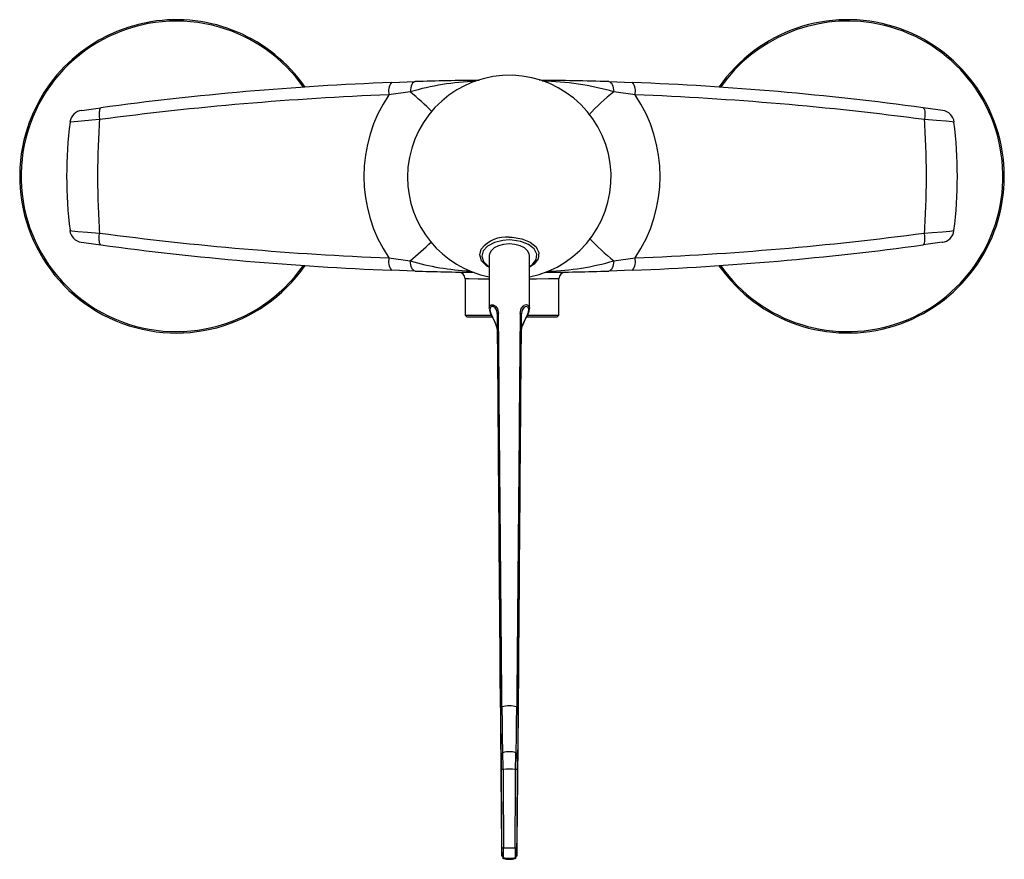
# Model space of a CAD drawing. Header units: millimetres. Extents: x 4144.157 to 4144.377, y 1811.074 to 1811.262.
import ezdxf

# ---------------------------------------------------------------- set-up
doc = ezdxf.new("R2010")
doc.units = ezdxf.units.MM
doc.layers.add('SANINDUSA', color=3, linetype='Continuous')

msp = doc.modelspace()

# ---------------------------------------------------------------- linework, layer by layer
at = {"layer": 'SANINDUSA'}
for p, q in [((4144.240035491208, 1811.248000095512), (4144.245320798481, 1811.248187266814)), ((4144.288620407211, 1811.248187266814), (4144.293905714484, 1811.248000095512)), ((4144.244207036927, 1811.245898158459), (4144.239472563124, 1811.24524442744)), ((4144.294468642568, 1811.24524442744), (4144.289734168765, 1811.245898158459)), ((4144.239472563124, 1811.208813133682), (4144.244207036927, 1811.208159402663)), ((4144.261873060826, 1811.209333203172), (4144.261873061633, 1811.19750847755)), ((4144.27087305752, 1811.19750847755), (4144.270873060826, 1811.209333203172)), ((4144.289734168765, 1811.208159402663), (4144.294468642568, 1811.208813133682)), ((4144.245320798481, 1811.205870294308), (4144.240035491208, 1811.20605746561)), ((4144.293905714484, 1811.20605746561), (4144.288620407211, 1811.205870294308)), ((4144.256470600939, 1811.204131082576), (4144.256470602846, 1811.196028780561)), ((4144.277470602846, 1811.196028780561), (4144.277470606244, 1811.204133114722)), ((4144.256470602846, 1811.196028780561), (4144.256970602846, 1811.195528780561)), ((4144.256470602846, 1811.196028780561), (4144.262250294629, 1811.196028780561)), ((4144.262486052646, 1811.195528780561), (4144.256970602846, 1811.195528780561)), ((4144.263723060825, 1811.196113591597), (4144.263723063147, 1811.192244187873)), ((4144.269023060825, 1811.196113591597), (4144.269023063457, 1811.192244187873)), ((4144.276970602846, 1811.195528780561), (4144.270244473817, 1811.195528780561)), ((4144.270500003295, 1811.196028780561), (4144.277470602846, 1811.196028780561)), ((4144.276970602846, 1811.195528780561), (4144.277470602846, 1811.196028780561)), ((4144.269023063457, 1811.192244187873), (4144.269083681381, 1811.192648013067)), ((4144.264592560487, 1811.097610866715), (4144.264581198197, 1811.096238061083)), ((4144.268164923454, 1811.096238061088), (4144.268153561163, 1811.097610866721)), ((4144.264562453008, 1811.095277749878), (4144.264557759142, 1811.09518345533)), ((4144.268189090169, 1811.095211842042), (4144.268185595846, 1811.095265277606)), ((4144.264704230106, 1811.075105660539), (4144.2647193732, 1811.075314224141)), ((4144.265075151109, 1811.074840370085), (4144.265058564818, 1811.074633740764)), ((4144.267688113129, 1811.074729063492), (4144.267670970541, 1811.074840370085))]:
    msp.add_line(p, q, dxfattribs=at)
at = {"layer": 'SANINDUSA', "flags": 128}
for points in [[(4144.245320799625, 1811.248187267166), (4144.245121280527, 1811.248140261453), (4144.244929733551, 1811.248013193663), (4144.244751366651, 1811.247809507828), (4144.244591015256, 1811.247534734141), (4144.244453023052, 1811.24719632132), (4144.244341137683, 1811.246803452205), (4144.244258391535, 1811.24636678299), (4144.244207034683, 1811.245898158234)], [(4144.288620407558, 1811.248187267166), (4144.288819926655, 1811.248140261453), (4144.289011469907, 1811.248013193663), (4144.289189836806, 1811.247809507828), (4144.289350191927, 1811.247534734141), (4144.289488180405, 1811.24719632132), (4144.289600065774, 1811.246803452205), (4144.289682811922, 1811.24636678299), (4144.289734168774, 1811.245898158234)], [(4144.170839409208, 1811.241763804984), (4144.170789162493, 1811.241756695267), (4144.171351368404, 1811.24183602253), (4144.17245608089, 1811.241990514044), (4144.173993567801, 1811.242202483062), (4144.175100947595, 1811.24235296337)], [(4144.174797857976, 1811.239694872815), (4144.174797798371, 1811.23969486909), (4144.173117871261, 1811.239574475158), (4144.170786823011, 1811.239391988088), (4144.16911267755, 1811.239243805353), (4144.168259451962, 1811.239148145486), (4144.168292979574, 1811.239136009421)], [(4144.36574173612, 1811.239129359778), (4144.365328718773, 1811.239192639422), (4144.363972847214, 1811.239322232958), (4144.361817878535, 1811.239499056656), (4144.359143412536, 1811.23969486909), (4144.359143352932, 1811.239694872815), (4144.359143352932, 1811.239694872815)], [(4144.168199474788, 1811.214928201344), (4144.168612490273, 1811.2148649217), (4144.169968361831, 1811.214735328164), (4144.172123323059, 1811.214558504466), (4144.174797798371, 1811.214362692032), (4144.174797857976, 1811.214362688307), (4144.174797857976, 1811.214362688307)], [(4144.359143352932, 1811.214362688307), (4144.359143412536, 1811.214362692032), (4144.360823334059, 1811.214483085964), (4144.363154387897, 1811.214665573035), (4144.364828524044, 1811.214813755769), (4144.365681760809, 1811.214909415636), (4144.36564822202, 1811.214921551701)], [(4144.266373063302, 1811.212809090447), (4144.264919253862, 1811.212708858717), (4144.263025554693, 1811.212240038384), (4144.261509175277, 1811.211439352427), (4144.260534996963, 1811.210393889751), (4144.260213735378, 1811.209217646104), (4144.26058744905, 1811.208037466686), (4144.261626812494, 1811.206984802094), (4144.261873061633, 1811.206861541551)], [(4144.27087305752, 1811.209333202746), (4144.270827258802, 1811.209700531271), (4144.270466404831, 1811.210405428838), (4144.26977393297, 1811.211023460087), (4144.268805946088, 1811.211504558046), (4144.267640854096, 1811.211809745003), (4144.266373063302, 1811.211914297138), (4144.265105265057, 1811.211809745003), (4144.263940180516, 1811.211504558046), (4144.262972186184, 1811.211023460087), (4144.262279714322, 1811.210405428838), (4144.261918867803, 1811.209700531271), (4144.261873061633, 1811.209333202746)], [(4144.266373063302, 1811.213451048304), (4144.267026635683, 1811.21343202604), (4144.269178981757, 1811.213086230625), (4144.269183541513, 1811.213084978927), (4144.271024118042, 1811.212334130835), (4144.272334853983, 1811.211260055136), (4144.272580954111, 1811.210754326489)], [(4144.27087305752, 1811.206894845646), (4144.271572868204, 1811.207348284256), (4144.272376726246, 1811.208464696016), (4144.272490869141, 1811.209673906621), (4144.271899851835, 1811.210829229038), (4144.270679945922, 1811.211798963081), (4144.268973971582, 1811.212477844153), (4144.266977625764, 1811.21279186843), (4144.266373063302, 1811.212809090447)], [(4144.363101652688, 1811.212293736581), (4144.363152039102, 1811.212300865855), (4144.362589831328, 1811.212221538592), (4144.36148512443, 1811.212067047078), (4144.359947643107, 1811.21185507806), (4144.358846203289, 1811.211705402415)], [(4144.261873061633, 1811.20671921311), (4144.261331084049, 1811.206991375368), (4144.260180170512, 1811.208157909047), (4144.25975024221, 1811.2094703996), (4144.260079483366, 1811.210776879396), (4144.260131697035, 1811.210834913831)], [(4144.272580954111, 1811.210754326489), (4144.272958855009, 1811.209977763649), (4144.272812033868, 1811.208633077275), (4144.271914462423, 1811.207392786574), (4144.27087305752, 1811.206715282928)], [(4144.245320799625, 1811.205870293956), (4144.245121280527, 1811.205917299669), (4144.244929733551, 1811.206044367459), (4144.244751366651, 1811.206248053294), (4144.244591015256, 1811.206522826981), (4144.244453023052, 1811.206861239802), (4144.244341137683, 1811.207254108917), (4144.244258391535, 1811.207690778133), (4144.244207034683, 1811.208159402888)], [(4144.289734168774, 1811.208159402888), (4144.289682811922, 1811.207690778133), (4144.289600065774, 1811.207254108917), (4144.289488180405, 1811.206861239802), (4144.289350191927, 1811.206522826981), (4144.289189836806, 1811.206248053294), (4144.289011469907, 1811.206044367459), (4144.288819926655, 1811.205917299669), (4144.288620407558, 1811.205870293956)], [(4144.261873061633, 1811.204054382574), (4144.259431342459, 1811.204082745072), (4144.257437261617, 1811.204115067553), (4144.256518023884, 1811.204132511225), (4144.256590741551, 1811.204131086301)], [(4144.277453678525, 1811.204133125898), (4144.27747004, 1811.20413344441), (4144.276842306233, 1811.204121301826), (4144.275101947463, 1811.204091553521), (4144.272444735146, 1811.204057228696), (4144.27087305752, 1811.204045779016)], [(4144.261895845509, 1811.197507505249), (4144.261962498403, 1811.197976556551), (4144.262301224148, 1811.19831750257), (4144.262794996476, 1811.198344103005), (4144.26331669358, 1811.198039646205), (4144.263754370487, 1811.19738852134), (4144.263954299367, 1811.196358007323)], [(4144.261907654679, 1811.197278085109), (4144.261915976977, 1811.19710723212), (4144.262162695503, 1811.196336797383), (4144.262582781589, 1811.195471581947), (4144.263036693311, 1811.19459880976), (4144.263275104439, 1811.194056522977)], [(4144.263723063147, 1811.196113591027), (4144.263561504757, 1811.197051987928), (4144.263207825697, 1811.197648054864), (4144.262786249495, 1811.197931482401), (4144.262387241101, 1811.197916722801), (4144.262113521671, 1811.197618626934), (4144.262045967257, 1811.197096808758), (4144.262205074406, 1811.196411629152), (4144.262577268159, 1811.195563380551), (4144.263029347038, 1811.19466233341), (4144.263263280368, 1811.194084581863)], [(4144.268791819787, 1811.196358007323), (4144.269026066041, 1811.197466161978), (4144.269519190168, 1811.198118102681), (4144.269650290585, 1811.198211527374), (4144.270209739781, 1811.198372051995), (4144.270670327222, 1811.198152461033), (4144.270867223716, 1811.197651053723), (4144.270850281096, 1811.197509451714)], [(4144.269083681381, 1811.192648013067), (4144.269184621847, 1811.19332035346), (4144.269538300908, 1811.194280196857), (4144.269959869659, 1811.195148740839), (4144.270358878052, 1811.195963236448), (4144.270632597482, 1811.196708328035), (4144.270700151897, 1811.197330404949), (4144.270541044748, 1811.19777340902), (4144.270168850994, 1811.197961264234), (4144.269716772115, 1811.197806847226), (4144.269212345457, 1811.19712285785), (4144.269023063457, 1811.196113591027), (4144.269023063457, 1811.196113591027)], [(4144.269063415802, 1811.192627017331), (4144.269232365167, 1811.193455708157), (4144.269578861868, 1811.194327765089), (4144.270010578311, 1811.195182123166), (4144.270471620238, 1811.196085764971), (4144.270790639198, 1811.196932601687), (4144.270847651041, 1811.197460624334)], [(4144.263263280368, 1811.194084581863), (4144.263533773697, 1811.193416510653), (4144.263723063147, 1811.192244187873)], [(4144.268346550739, 1811.108250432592), (4144.268321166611, 1811.105104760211), (4144.268296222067, 1811.102317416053), (4144.268265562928, 1811.099346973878), (4144.268237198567, 1811.097127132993), (4144.268211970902, 1811.095731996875), (4144.268190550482, 1811.0951894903), (4144.268189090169, 1811.095211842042)], [(4144.264628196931, 1811.09441349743), (4144.264617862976, 1811.095940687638), (4144.264608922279, 1811.096962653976), (4144.264600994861, 1811.097589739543), (4144.264594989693, 1811.09775126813), (4144.264592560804, 1811.097610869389)], [(4144.267773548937, 1811.094520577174), (4144.267779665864, 1811.095467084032), (4144.26778988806, 1811.096787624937), (4144.267799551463, 1811.097733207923), (4144.267807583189, 1811.098197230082), (4144.267809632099, 1811.098171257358)], [(4144.26815355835, 1811.097610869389), (4144.268148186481, 1811.097724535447), (4144.268141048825, 1811.09730661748), (4144.268132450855, 1811.096455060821), (4144.268123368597, 1811.095265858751), (4144.268117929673, 1811.09441349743)], [(4144.264581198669, 1811.096238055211), (4144.26457095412, 1811.095448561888), (4144.264562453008, 1811.095277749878)], [(4144.268185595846, 1811.095265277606), (4144.268176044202, 1811.095411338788), (4144.268164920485, 1811.096238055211)], [(4144.2644750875, 1811.094138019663), (4144.264500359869, 1811.090946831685), (4144.264525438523, 1811.087989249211), (4144.264570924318, 1811.083187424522), (4144.264613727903, 1811.079410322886), (4144.264652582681, 1811.076780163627), (4144.264686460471, 1811.07535513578), (4144.264704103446, 1811.075103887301), (4144.264704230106, 1811.075105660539)], [(4144.264717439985, 1811.077120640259), (4144.264699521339, 1811.081068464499), (4144.264679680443, 1811.085107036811), (4144.264654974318, 1811.089755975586), (4144.264628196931, 1811.09441349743)], [(4144.264972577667, 1811.094520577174), (4144.265002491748, 1811.089840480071), (4144.265030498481, 1811.085101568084), (4144.265038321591, 1811.083703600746), (4144.265067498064, 1811.078136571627), (4144.265072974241, 1811.077017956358)], [(4144.267673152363, 1811.077017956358), (4144.267696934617, 1811.081700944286), (4144.267723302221, 1811.086440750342), (4144.267731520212, 1811.087838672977), (4144.267766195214, 1811.093403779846), (4144.267773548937, 1811.094520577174)], [(4144.268117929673, 1811.09441349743), (4144.268095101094, 1811.090467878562), (4144.268073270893, 1811.086430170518), (4144.268049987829, 1811.081780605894), (4144.268028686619, 1811.077120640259)], [(4144.268026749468, 1811.075314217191), (4144.268040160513, 1811.075104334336), (4144.268041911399, 1811.075121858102)]]:
    msp.add_lwpolyline(points, dxfattribs=at)
at = {"layer": 'SANINDUSA'}
for centre, radius, start, end in [((4144.191970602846, 1811.227028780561), 0.0346905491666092, 73.99534462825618, 324.9012605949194), ((4144.191970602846, 1811.227028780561), 0.03500000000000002, 34.75881175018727, 163.9953446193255), ((4144.191970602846, 1811.227028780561), 0.0346905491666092, 35.04266059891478, 73.99534462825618), ((4144.341970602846, 1811.227028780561), 0.03500000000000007, 214.7739656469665, 145.2463098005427), ((4144.341970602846, 1811.227028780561), 0.0346905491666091, 215.1312989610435, 81.11541477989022), ((4144.341970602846, 1811.227028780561), 0.0346905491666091, 81.11541477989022, 144.8503396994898), ((4144.26637140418, 1811.226859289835), 0.02274834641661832, 281.4135555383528, 180.0109147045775), ((4144.266970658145, 1810.562127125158), 0.6864016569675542, 92.24892768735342, 97.69169234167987), ((4144.242911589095, 1811.245977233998), 0.003516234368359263, 144.8799154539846, 192.0289915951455), ((4144.260586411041, 1811.190089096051), 0.05816300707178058, 91.7320288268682, 106.3564124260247), ((4144.263485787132, 1810.68971334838), 0.5587692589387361, 90.39515749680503, 91.86295238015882), ((4144.269378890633, 1810.650073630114), 0.5984230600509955, 88.15741094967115, 89.64744256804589), ((4144.272748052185, 1811.187108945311), 0.06119395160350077, 73.88427343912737, 89.12143723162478), ((4144.291029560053, 1811.245977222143), 0.003516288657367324, 347.9713944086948, 35.11969852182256), ((4144.266970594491, 1810.562127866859), 0.6864009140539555, 82.30780185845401, 87.7510736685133), ((4144.266621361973, 1810.54921434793), 0.6965593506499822, 92.23370152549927, 97.57552106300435), ((4144.266265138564, 1811.227028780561), 0.03239833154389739, 145.7891300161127, 214.2108699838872), ((4144.202435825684, 1811.194509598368), 0.06622399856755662, 45.1328294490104, 50.89405172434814), ((4144.313530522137, 1811.21464717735), 0.03927964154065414, 127.2877999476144, 138.4415342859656), ((4144.26767606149, 1811.227028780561), 0.03239833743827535, 325.7891370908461, 34.21086290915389), ((4144.26731974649, 1810.549213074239), 0.6965606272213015, 82.42448408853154, 87.76629445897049), ((4144.171178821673, 1811.238787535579), 0.002995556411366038, 96.50588788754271, 173.2515375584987), ((4144.266974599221, 1810.562156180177), 0.6863723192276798, 81.94043588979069, 82.30781694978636), ((4144.362785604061, 1811.238778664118), 0.002999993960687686, 6.735508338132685, 81.9313156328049), ((4144.263871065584, 1811.227030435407), 0.09641334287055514, 172.7827272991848, 187.2097267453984), ((4144.270070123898, 1811.227027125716), 0.09641335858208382, 352.7827284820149, 7.209725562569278), ((4144.191970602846, 1811.227028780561), 0.03500000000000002, 163.9953446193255, 325.2842088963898), ((4144.266350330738, 1811.226842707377), 0.02272727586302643, 179.9691202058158, 258.6384291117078), ((4144.171155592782, 1811.215278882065), 0.002999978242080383, 186.735256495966, 261.9314006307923), ((4144.266621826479, 1811.904848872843), 0.6965650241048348, 262.4245012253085, 267.7662784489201), ((4144.267319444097, 1811.904847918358), 0.6965640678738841, 272.2337194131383, 277.575502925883), ((4144.362757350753, 1811.215266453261), 0.002992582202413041, 276.6065762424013, 353.155923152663), ((4144.267042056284, 1811.892445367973), 0.6869215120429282, 261.940565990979, 262.3081545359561), ((4144.266970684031, 1811.891930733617), 0.6864019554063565, 262.3083088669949, 267.7510711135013), ((4144.200063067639, 1811.262282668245), 0.0698428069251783, 309.2013406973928, 314.4258739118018), ((4144.265769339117, 1811.206138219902), 0.007337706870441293, 85.28054268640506, 140.202473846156), ((4144.321693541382, 1811.248368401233), 0.05136307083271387, 223.2050846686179, 231.5212217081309), ((4144.266970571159, 1811.891929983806), 0.6864012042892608, 272.2489273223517, 277.6921963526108), ((4144.242911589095, 1811.208080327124), 0.003516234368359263, 167.9710084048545, 215.1200845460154), ((4144.260151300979, 1811.261664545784), 0.05583027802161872, 253.4062053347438, 267.3385857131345), ((4144.273331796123, 1811.264084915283), 0.05828122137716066, 271.6935607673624, 286.3458656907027), ((4144.291029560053, 1811.208080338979), 0.003516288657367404, 324.8803014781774, 12.02860559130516), ((4144.262513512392, 1811.728781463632), 0.5231937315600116, 268.1168596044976, 269.5533884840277), ((4144.254970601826, 1811.204133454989), 0.001499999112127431, 2.278518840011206e-05, 89.00032979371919), ((4144.269031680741, 1811.816418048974), 0.6108619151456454, 270.4873052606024, 271.8376392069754), ((4144.278970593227, 1811.204133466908), 0.001499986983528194, 90.99921495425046, 180.0004324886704), ((4144.264019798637, 1811.196064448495), 0.0003007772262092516, 102.577895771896, 170.5965628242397), ((4144.268726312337, 1811.196064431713), 0.0003007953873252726, 9.406104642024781, 77.42128002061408), ((4144.264737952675, 1811.10817330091), 0.0003470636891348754, 93.72972534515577, 167.1593249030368), ((4144.947706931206, 1811.109988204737), 0.6833095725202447, 180.1457130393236, 181.2414812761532), ((4144.266373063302, 1811.101071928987), 0.00762995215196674, 77.4518209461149, 102.5481790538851), ((4145.826898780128, 1811.120614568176), 1.562230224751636, 180.4435939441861, 180.8221894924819), ((4142.551925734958, 1811.12227881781), 1.716160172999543, 359.1971974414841, 359.5406303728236), ((4144.268008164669, 1811.108173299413), 0.0003470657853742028, 12.84084968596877, 86.26876536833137), ((4144.265149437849, 1811.097706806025), 0.0005649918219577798, 112.8760160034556, 189.7670960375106), ((4144.266373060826, 1811.093970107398), 0.004500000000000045, 71.22287329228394, 108.758330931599), ((4143.97938514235, 1811.093544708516), 0.2855891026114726, 0.1957822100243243, 0.9333520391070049), ((4144.267610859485, 1811.097718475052), 0.0005511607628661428, 349.4829728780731, 65.6057975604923), ((4144.264917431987, 1811.094090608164), 0.0004334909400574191, 82.6914285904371, 131.8530824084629), ((4144.266373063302, 1811.074676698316), 0.01989323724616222, 85.96303280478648, 94.03696719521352), ((4144.267828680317, 1811.094090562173), 0.0004335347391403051, 48.14956542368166, 97.30592360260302), ((4143.114863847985, 1811.098525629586), 1.153415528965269, 358.8373406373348, 359.7820454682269), ((4144.265009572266, 1811.077465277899), 0.0004517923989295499, 229.7137046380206, 278.0671918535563), ((4144.094422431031, 1811.076035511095), 0.1702984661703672, 359.7573247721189, 0.3650869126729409), ((4144.265217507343, 1811.075317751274), 0.0004981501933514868, 180.4064832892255, 253.3949810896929), ((4144.266373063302, 1811.096946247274), 0.01997065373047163, 266.26740652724, 273.73259347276), ((4144.102557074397, 1811.075766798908), 0.1625207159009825, 359.6733926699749, 0.4410929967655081), ((4144.489607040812, 1811.075706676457), 0.221937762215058, 179.6614760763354, 180.2236461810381), ((4144.26752862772, 1811.075317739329), 0.0004981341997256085, 286.6036579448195, 359.5948776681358), ((4144.267736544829, 1811.077465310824), 0.0004518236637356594, 261.9345880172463, 310.2845155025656), ((4144.393353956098, 1811.076083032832), 0.1253295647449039, 179.5256410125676, 180.3514746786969), ((4144.265109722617, 1811.074981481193), 0.0003365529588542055, 217.1623611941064, 261.9018175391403), ((4144.266373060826, 1811.07893098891), 0.004500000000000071, 252.9726112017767, 287.3137751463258), ((4144.266373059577, 1811.079170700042), 0.004520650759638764, 253.3151740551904, 286.6848259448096), ((4144.267635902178, 1811.0749940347), 0.0003452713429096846, 282.4955565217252, 324.7590237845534)]:
    msp.add_arc(centre, radius, start, end, dxfattribs=at)
for centre, major_axis, ratio, start_param, end_param in [((4144.266373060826, 1810.914314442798), (-0.004499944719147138, 0.5206868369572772), 4.283814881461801e-05, 5.094606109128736, 5.284818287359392), ((4144.266373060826, 1810.914314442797), (0.004499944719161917, 0.5206868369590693), 4.283814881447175e-05, 0.9983670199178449, 1.188579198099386), ((4144.265873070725, 1810.914311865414), (-0.003999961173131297, 0.5206854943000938), 3.384813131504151e-05, 5.094055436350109, 5.284267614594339), ((4144.266873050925, 1810.914311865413), (0.003999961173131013, 0.5206854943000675), 3.384813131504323e-05, 0.9989176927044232, 1.189129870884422), ((4144.265873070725, 1810.914311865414), (-0.003999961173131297, 0.5206854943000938), 3.384813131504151e-05, 1.007729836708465, 1.21816917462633), ((4144.266873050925, 1810.914311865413), (0.003999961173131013, 0.5206854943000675), 3.384813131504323e-05, 5.06501613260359, 5.275455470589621)]:
    msp.add_ellipse(centre, major_axis=major_axis, ratio=ratio, start_param=start_param, end_param=end_param, dxfattribs=at)
for points, knots in [([(4144.175097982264, 1811.242352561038), (4144.175024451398, 1811.242304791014), (4144.174877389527, 1811.242209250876), (4144.174751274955, 1811.241603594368), (4144.174710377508, 1811.240744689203), (4144.174766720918, 1811.24004455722), (4144.174794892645, 1811.239694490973)], [0, 0, 0, 0, 0.2499998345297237, 0.500000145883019, 0.7499998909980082, 1, 1, 1, 1]), ([(4144.358843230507, 1811.242352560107), (4144.358916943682, 1811.242304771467), (4144.359064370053, 1811.242209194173), (4144.359190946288, 1811.241603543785), (4144.359232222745, 1811.240744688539), (4144.359175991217, 1811.240044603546), (4144.359147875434, 1811.239694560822)], [0, 0, 0, 0, 0.2499999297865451, 0.4999999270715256, 0.7499998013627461, 1, 1, 1, 1]), ([(4144.174797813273, 1811.239694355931), (4144.174676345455, 1811.237583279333), (4144.174434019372, 1811.23337171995), (4144.174349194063, 1811.227028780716), (4144.174434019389, 1811.220685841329), (4144.174676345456, 1811.216474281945), (4144.174797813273, 1811.214363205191)], [0, 0, 0, 0, 0.2506288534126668, 0.50000000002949, 0.7493711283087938, 1, 1, 1, 1]), ([(4144.359143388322, 1811.214363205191), (4144.359264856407, 1811.216474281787), (4144.359507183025, 1811.220685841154), (4144.359592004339, 1811.227028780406), (4144.359507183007, 1811.233371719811), (4144.359264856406, 1811.23758327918), (4144.359143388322, 1811.239694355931)], [0, 0, 0, 0, 0.2506288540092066, 0.5000000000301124, 0.7493711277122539, 1, 1, 1, 1]), ([(4144.175100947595, 1811.211704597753), (4144.175027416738, 1811.211752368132), (4144.174880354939, 1811.211847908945), (4144.174754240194, 1811.21245357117), (4144.174713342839, 1811.213312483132), (4144.174769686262, 1811.214012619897), (4144.174797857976, 1811.214362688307)], [0, 0, 0, 0, 0.2499998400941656, 0.4999999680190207, 0.749999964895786, 1, 1, 1, 1]), ([(4144.358846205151, 1811.211705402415), (4144.358919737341, 1811.211753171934), (4144.359066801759, 1811.211848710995), (4144.359192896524, 1811.212454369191), (4144.359233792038, 1811.213313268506), (4144.35917745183, 1811.214013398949), (4144.359149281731, 1811.214363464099)], [0, 0, 0, 0, 0.2499998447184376, 0.4999998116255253, 0.7499999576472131, 1, 1, 1, 1])]:
    msp.add_open_spline(points, degree=3, knots=knots, dxfattribs=at)

doc.saveas('drawing.dxf')
